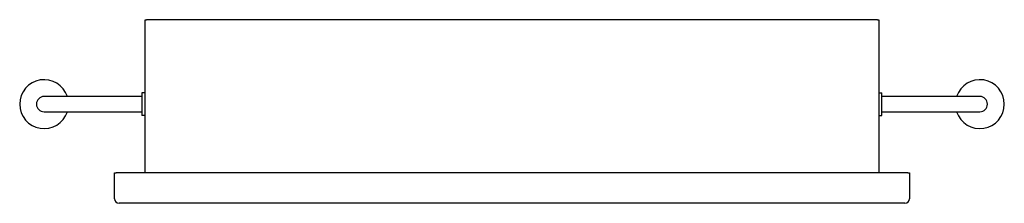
# Model space of a CAD drawing. Header units: metres. Extents: x 1674.527 to 1675.171, y 380.996 to 381.116.
import ezdxf

# ---------------------------------------------------------------- set-up
doc = ezdxf.new("R2010")
doc.units = ezdxf.units.M
doc.layers.add('sanindusa', color=3, linetype='Continuous')

msp = doc.modelspace()

# ---------------------------------------------------------------- linework, layer by layer
at = {"layer": 'sanindusa'}
for p, q in [((1674.60939, 381.01611), (1674.60939, 381.11611)), ((1674.60939, 381.11611), (1674.61039, 381.11611)), ((1675.08839, 381.11611), (1674.61039, 381.11611)), ((1675.08839, 381.11611), (1675.08939, 381.11611)), ((1675.08939, 381.11611), (1675.08939, 381.01611)), ((1674.60939, 381.06842), (1674.60739, 381.06842)), ((1674.60739, 381.06842), (1674.60739, 381.05342)), ((1675.08939, 381.06842), (1675.09139, 381.06842)), ((1675.09139, 381.05342), (1675.09139, 381.06842)), ((1674.57339, 381.06592), (1674.54339, 381.06592)), ((1674.60739, 381.06592), (1674.57339, 381.06592)), ((1675.12539, 381.06592), (1675.09139, 381.06592)), ((1675.15539, 381.06592), (1675.12539, 381.06592)), ((1674.54339, 381.05592), (1674.57339, 381.05592)), ((1674.57339, 381.05592), (1674.60739, 381.05592)), ((1675.09139, 381.05592), (1675.12539, 381.05592)), ((1675.12539, 381.05592), (1675.15539, 381.05592)), ((1674.60939, 381.05342), (1674.60739, 381.05342)), ((1675.08939, 381.05342), (1675.09139, 381.05342)), ((1674.58939, 380.99911), (1674.58939, 381.01611)), ((1674.58939, 381.01611), (1674.59039, 381.01611)), ((1675.10839, 381.01611), (1674.59039, 381.01611)), ((1675.10839, 381.01611), (1675.10939, 381.01611)), ((1675.10939, 381.01611), (1675.10939, 380.99911)), ((1675.10639, 380.99611), (1674.59239, 380.99611))]:
    msp.add_line(p, q, dxfattribs=at)
for centre, radius, start, end in [((1674.54339, 381.06092), 0.016, 18.20996, 341.79004), ((1675.15539, 381.06092), 0.016, 198.20996, 161.79004), ((1674.54339, 381.06092), 0.005, 90, 270), ((1675.15539, 381.06092), 0.005, 270, 90), ((1674.59239, 380.99911), 0.003, 180, 270), ((1675.10639, 380.99911), 0.003, 270, 0)]:
    msp.add_arc(centre, radius, start, end, dxfattribs=at)

doc.saveas('drawing.dxf')
